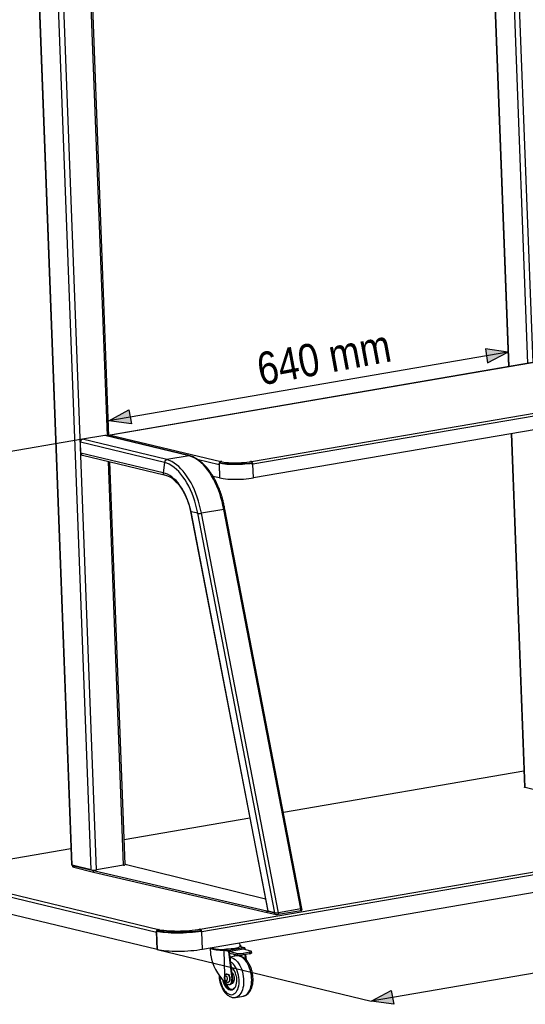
# Model space of a CAD drawing. Header units: millimetres. Extents: x -3222 to 6609, y -2907 to 878.
# Tile 2 of 25: x -2444 to -1822, y -1660 to -449. Entities that reach past the tile are written whole.
import ezdxf

# ---------------------------------------------------------------- set-up
doc = ezdxf.new("R2010")
doc.units = ezdxf.units.MM
doc.styles.add('style1', font='ARIALN.TTF')

msp = doc.modelspace()

# ---------------------------------------------------------------- hatches: boundary and pattern name
h = msp.add_hatch(color=256)
h.dxf.hatch_style = 1
h.paths.add_polyline_path([(-1843.5, -858), (-1871.2, -853.8), (-1868.5, -871.1)])
h = msp.add_hatch(color=256)
h.dxf.hatch_style = 1
h.paths.add_polyline_path([(-2306.7, -946.2), (-2310, -929), (-2334.6, -942.3)])
h = msp.add_hatch(color=256)
h.dxf.hatch_style = 1
h.paths.add_polyline_path([(-1983.7, -1660.5), (-1987, -1643.3), (-2011.6, -1656.7)])

# ---------------------------------------------------------------- linework, layer by layer
at = {"color": 0, "linetype": 'Continuous', "lineweight": 25}
for p, q in [((-1819, -871.7), (-1845.9, -157.2)), ((-1812.6, -870.8), (-1839.6, -156.1)), ((-1869.8, -161.3), (-1842.8, -875.8)), ((-1842, -875.6), (-1868.9, -161.2)), ((-2356.1, -1495.1), (-2402.9, -252.9)), ((-2349.7, -1495), (-2396.5, -251.8)), ((-2336.2, -960.9), (-2363.1, -246.1)), ((-2334.2, -961.1), (-2361.1, -245.7)), ((-2426.7, -257), (-2380.2, -1489)), ((-2379.4, -1489.4), (-2425.9, -256.8)), ((-1843.5, -858), (-2334.6, -942.3)), ((-1813.5, -870.7), (-2332.7, -959.9)), ((-1813.2, -870.8), (-2332.2, -959.9)), ((-2158.9, -992.5), (-1684.2, -911)), ((-1682.4, -914.3), (-2157.1, -995.9)), ((-1681.8, -931), (-2156.5, -1012.5)), ((-2366.6, -965.1), (-2725.8, -1026.8)), ((-2265.9, -993.5), (-2369.2, -968.6)), ((-2368.7, -982.2), (-2369.2, -968.6)), ((-2339.2, -960.4), (-2366.7, -965.1)), ((-2262.9, -990.1), (-2366.7, -965.1)), ((-2235.4, -985.4), (-2339.2, -960.4)), ((-2234.5, -985.4), (-2338.2, -960.4)), ((-2332.2, -959.9), (-2196.5, -992.6)), ((-1839.7, -958.1), (-1823.3, -1393.3)), ((-1822.5, -1393.8), (-1838.9, -958)), ((-2267.6, -1006.5), (-2368.7, -982.2)), ((-2366.9, -984.7), (-2266.3, -1008.9)), ((-2316.2, -1489.3), (-2335, -992.4)), ((-2314.3, -1488.5), (-2333, -992.9)), ((-2265.9, -993.5), (-2267.6, -1006.5)), ((-2235.4, -985.4), (-2262.9, -990.1)), ((-2225.7, -989.5), (-2198.9, -996)), ((-2197.3, -992.9), (-2195.5, -992.6)), ((-2197.3, -992.9), (-2197.2, -994.4)), ((-2195.9, -992.5), (-2196.5, -992.6)), ((-2196.5, -992.8), (-2196.5, -992.6)), ((-2195.5, -992.6), (-2195.9, -992.5)), ((-2195.9, -992.7), (-2195.9, -992.5)), ((-2159.4, -992.4), (-2160, -992.5)), ((-2160, -992.5), (-2158.7, -992.8)), ((-2158.9, -992.5), (-2159.4, -992.4)), ((-2159.4, -992.7), (-2159.4, -992.4)), ((-2158.9, -992.8), (-2158.9, -992.5)), ((-2158.7, -992.8), (-2158.6, -994.3)), ((-2198.7, -995.9), (-2198.9, -996)), ((-2198.9, -996), (-2198.2, -1012.6)), ((-2197.5, -994.4), (-2198.8, -994.6)), ((-2198.8, -994.6), (-2198.1, -1012.7)), ((-2158.8, -994.4), (-2158, -994.6)), ((-2158, -996), (-2158, -994.6)), ((-2158, -995.5), (-2158, -995.7)), ((-2158, -995.7), (-2157.1, -995.9)), ((-2156.5, -1012.5), (-2157.1, -995.9)), ((-2198.2, -1012.6), (-2206.3, -1010.7)), ((-2198.2, -1012.6), (-2198.1, -1012.6)), ((-2233.9, -1053.9), (-2139, -1545.5)), ((-2225.1, -1056.2), (-2233.3, -1054.3)), ((-2138.5, -1545.8), (-2233.3, -1054.3)), ((-2193.1, -1051.5), (-2220.6, -1056.2)), ((-2098.3, -1543), (-2193.1, -1051.5)), ((-2096.9, -1542.5), (-2191.7, -1050.9)), ((-2130.2, -1547.8), (-2225.1, -1056.2)), ((-2125.8, -1547.8), (-2220.6, -1056.2)), ((-1824, -1373.6), (-2119.7, -1424.4)), ((-1824, -1373.7), (-2119.7, -1424.4)), ((-1799.1, -1399.4), (-1822.5, -1393.8)), ((-2161, -1431.5), (-2315.4, -1458)), ((-2161, -1431.5), (-2315.4, -1458.1)), ((-2222, -1568.2), (-1435.7, -1433.1)), ((-1433.8, -1436.5), (-2220.1, -1571.5)), ((-1433, -1458), (-2219.3, -1593.1)), ((-2381, -1469.2), (-2528.1, -1494.5)), ((-2381, -1469.3), (-2527.7, -1494.5)), ((-2356.1, -1495.1), (-2379.4, -1489.4)), ((-2378.9, -1489.6), (-2378.8, -1491)), ((-2377.5, -1489.9), (-2353.4, -1495.7)), ((-2377.5, -1489.9), (-2377.4, -1491.9)), ((-2316.2, -1489.3), (-2349.7, -1495)), ((-2312.5, -1488.7), (-2314.3, -1488.2)), ((-2141.8, -1531.2), (-2312.5, -1488.7)), ((-2377.4, -1491.9), (-2353.3, -1497.7)), ((-2353.4, -1495.7), (-2139.9, -1545.5)), ((-2353.3, -1497.7), (-2353.4, -1495.7)), ((-2353.3, -1497.7), (-2139.8, -1547.4)), ((-2539.2, -1508.2), (-2275.8, -1571.6)), ((-2536.8, -1504.8), (-2273.5, -1568.3)), ((-1166.6, -1511.5), (-2011.6, -1656.7)), ((-2275, -1593.2), (-2538.3, -1529.8)), ((-2139.9, -1545.5), (-2130.2, -1547.8)), ((-2139.8, -1547.4), (-2139.9, -1545.5)), ((-2139.8, -1547.4), (-2130.2, -1549.7)), ((-2130.2, -1547.8), (-2138.5, -1545.8)), ((-2130.2, -1549.7), (-2130.2, -1547.8)), ((-2098.3, -1543), (-2125.8, -1547.8)), ((-2125.8, -1547.8), (-2125.7, -1549.7)), ((-2125.7, -1549.7), (-2098.2, -1545)), ((-2098.2, -1545), (-2098.3, -1543)), ((-2096.8, -1544.4), (-2096.9, -1542.5)), ((-2275.8, -1571.6), (-2275, -1593.2)), ((-2275.7, -1571.6), (-2275.8, -1571.6)), ((-2275.7, -1570.3), (-2274.5, -1570.1)), ((-2274.9, -1593.2), (-2275.7, -1570.3)), ((-2274.3, -1568.6), (-2272.4, -1568.3)), ((-2274.2, -1570.1), (-2274.3, -1568.6)), ((-2272.8, -1568.2), (-2273.5, -1568.3)), ((-2273.5, -1568.5), (-2273.5, -1568.3)), ((-2272.4, -1568.3), (-2272.8, -1568.2)), ((-2272.8, -1568.3), (-2272.8, -1568.2)), ((-2243.9, -1572.1), (-2243.9, -1572)), ((-2243, -1572.1), (-2243, -1572)), ((-2225, -1570.5), (-2224.7, -1570.5)), ((-2222.4, -1568.1), (-2223, -1568.2)), ((-2223, -1568.2), (-2221.7, -1568.5)), ((-2222, -1568.2), (-2222.4, -1568.1)), ((-2222.4, -1568.3), (-2222.4, -1568.1)), ((-2222, -1568.4), (-2222, -1568.2)), ((-2221, -1570.3), (-2221.9, -1570.1)), ((-2221.7, -1570), (-2221.7, -1568.5)), ((-2221, -1570.3), (-2221, -1571.7)), ((-2221, -1571.3), (-2220.1, -1571.5)), ((-2219.3, -1593.1), (-2220.1, -1571.5)), ((-2275, -1593.2), (-2274.9, -1593.2)), ((-2275, -1593.2), (-2011.6, -1656.7)), ((-2209.7, -1591.4), (-2209.4, -1598.3)), ((-2191.6, -1624.8), (-2192.7, -1594.1)), ((-2187.4, -1595.4), (-2192.7, -1594.1)), ((-2192.2, -1592.9), (-2186.7, -1594.3)), ((-2187.4, -1595.4), (-2183.1, -1629.7)), ((-2167.8, -1591), (-2186.7, -1594.3)), ((-2185.3, -1595.6), (-2186.1, -1595.7)), ((-2181.9, -1629.4), (-2186.1, -1595.7)), ((-2185.9, -1597.4), (-2176, -1599.7)), ((-2168.9, -1592.7), (-2185.3, -1595.6)), ((-2185.3, -1595.6), (-2176.1, -1597.8)), ((-2176, -1599.7), (-2176.1, -1597.8)), ((-2167.8, -1591), (-2173.4, -1589.7)), ((-2167.6, -1591), (-2173, -1589.7)), ((-2171.7, -1589.7), (-2171.8, -1590)), ((-2171.7, -1590), (-2171.7, -1589.7)), ((-2160.9, -1596.3), (-2169.1, -1597.8)), ((-2169.1, -1597.8), (-2169.1, -1599.7)), ((-2160.9, -1598.3), (-2169.1, -1599.7)), ((-2168.1, -1592.6), (-2168.9, -1592.7)), ((-2159.7, -1595), (-2168.9, -1592.7)), ((-2168.1, -1592.6), (-2168, -1593)), ((-2167.2, -1599.4), (-2166.6, -1604.7)), ((-2166.7, -1593.3), (-2166.9, -1591.9)), ((-2165.1, -1606.1), (-2166, -1599.2)), ((-2160.9, -1598.3), (-2160.9, -1596.3)), ((-2158.7, -1597.4), (-2158.8, -1595.5)), ((-2177.3, -1601), (-2185.3, -1602.4)), ((-2173.5, -1601.1), (-2173.5, -1600)), ((-2189.1, -1623.3), (-2189.5, -1623.4)), ((-2192.3, -1632.2), (-2191.3, -1633)), ((-2191.3, -1633), (-2191.3, -1631.3)), ((-2187.8, -1633.2), (-2187.4, -1633.2)), ((-2183.3, -1635), (-2183.3, -1635)), ((-2181.9, -1631.7), (-2183.2, -1631.9)), ((-2183.1, -1629.7), (-2181.9, -1629.4)), ((-2187.3, -1636.2), (-2187.9, -1636.1)), ((-2186.3, -1636.3), (-2185, -1636.1)), ((-2178.7, -1652), (-2168.8, -1650.3)), ((-2168.8, -1650.3), (-2168.7, -1650.2))]:
    msp.add_line(p, q, dxfattribs=at)
for points in [[(-1871.2, -853.8), (-1868.5, -871.1), (-1843.5, -858)], [(-2310, -929), (-2306.7, -946.2), (-2334.6, -942.3)], [(-1987, -1643.3), (-1983.7, -1660.5), (-2011.6, -1656.7)]]:
    msp.add_lwpolyline(points, close=True)
at = {"color": 0, "linetype": 'Continuous', "lineweight": 25, "flags": 128}
for points in [[(-2225.1, -1056.2), (-2226.1, -1051.1), (-2227.3, -1046.1), (-2228.7, -1041.2), (-2230.3, -1036.4), (-2232, -1031.7), (-2234, -1027.2), (-2236, -1022.9), (-2238.3, -1018.8), (-2240.7, -1014.9), (-2243.2, -1011.3), (-2245.8, -1008), (-2248.5, -1004.9), (-2251.3, -1002.2), (-2254.1, -999.7), (-2257, -997.6), (-2260, -995.9), (-2262.9, -994.5), (-2265.9, -993.5)], [(-2220.6, -1056.2), (-2221.6, -1051.2), (-2222.7, -1046.2), (-2224, -1041.3), (-2225.6, -1036.5), (-2227.2, -1031.8), (-2229.1, -1027.3), (-2231.1, -1022.9), (-2233.2, -1018.8), (-2235.5, -1014.8), (-2237.9, -1011.1), (-2240.4, -1007.6), (-2243, -1004.4), (-2245.7, -1001.4), (-2248.4, -998.7), (-2251.3, -996.4), (-2254.1, -994.3), (-2257, -992.6), (-2260, -991.2), (-2262.9, -990.1)], [(-2193.1, -1051.5), (-2194, -1046.5), (-2195.2, -1041.5), (-2196.5, -1036.6), (-2198, -1031.8), (-2199.7, -1027.1), (-2201.6, -1022.6), (-2203.5, -1018.2), (-2205.7, -1014.1), (-2208, -1010.1), (-2210.3, -1006.4), (-2212.8, -1002.9), (-2215.5, -999.6), (-2218.1, -996.7), (-2220.9, -994), (-2223.7, -991.6), (-2226.6, -989.6), (-2229.5, -987.9), (-2232.5, -986.5), (-2235.4, -985.4)], [(-2234.5, -985.4), (-2234.9, -985.4), (-2235.4, -985.4)], [(-2158.7, -992.8), (-2161.6, -993.3), (-2164.6, -993.6), (-2167.8, -993.9), (-2171.1, -994.2), (-2174.4, -994.3), (-2177.7, -994.4), (-2181, -994.4), (-2184.2, -994.3), (-2187.2, -994.2), (-2190.1, -994), (-2192.8, -993.7), (-2195.2, -993.3), (-2197.3, -992.9)], [(-2198.9, -996), (-2198.8, -995.4), (-2198.7, -994.9)], [(-2158, -994.6), (-2160.8, -995.1), (-2163.8, -995.4), (-2167, -995.7), (-2170.2, -996), (-2173.4, -996.1), (-2176.7, -996.2), (-2179.9, -996.3), (-2183.1, -996.2), (-2186.2, -996.1), (-2189.1, -996), (-2191.9, -995.7), (-2194.4, -995.4), (-2196.7, -995), (-2198.8, -994.6)], [(-2158.8, -994.4), (-2161.7, -994.9), (-2164.8, -995.2), (-2168, -995.5), (-2171.3, -995.7), (-2174.7, -995.9), (-2178, -996), (-2181.3, -996), (-2184.5, -995.9), (-2187.5, -995.7), (-2190.4, -995.5), (-2193, -995.2), (-2195.4, -994.8), (-2197.5, -994.4)], [(-2158.6, -994.3), (-2161.5, -994.7), (-2164.6, -995.1), (-2167.8, -995.4), (-2171, -995.6), (-2174.3, -995.8), (-2177.7, -995.9), (-2180.9, -995.9), (-2184.1, -995.8), (-2187.2, -995.7), (-2190, -995.4), (-2192.7, -995.2), (-2195.1, -994.8), (-2197.2, -994.4)], [(-2197.2, -994.5), (-2197.1, -994.4), (-2197.1, -994.4)], [(-2233.3, -1054.3), (-2234.4, -1049.7), (-2235.6, -1045.2), (-2237.1, -1040.8), (-2238.7, -1036.6), (-2240.6, -1032.6), (-2242.5, -1028.8), (-2244.6, -1025.2), (-2246.9, -1021.9), (-2249.3, -1018.8), (-2251.7, -1016), (-2254.3, -1013.6), (-2256.9, -1011.4), (-2259.5, -1009.7), (-2262.2, -1008.2), (-2264.9, -1007.2), (-2267.6, -1006.5)], [(-2198.1, -1012.7), (-2196, -1013.1), (-2193.6, -1013.5), (-2191, -1013.8), (-2188.2, -1014), (-2185.2, -1014.2), (-2182, -1014.3), (-2178.8, -1014.3), (-2175.4, -1014.3), (-2172.1, -1014.2), (-2168.8, -1014), (-2165.5, -1013.7), (-2162.3, -1013.4), (-2159.3, -1013), (-2156.5, -1012.5)], [(-2191.7, -1050.9), (-2191.7, -1050.9), (-2191.8, -1051), (-2191.9, -1051.2), (-2192.2, -1051.3), (-2192.6, -1051.4), (-2193.1, -1051.5)], [(-1822.5, -1393.8), (-1822.9, -1393.6), (-1823.2, -1393.5), (-1823.3, -1393.3), (-1823.3, -1393.3)], [(-2379.4, -1489.4), (-2379.9, -1489.3), (-2380.1, -1489.1), (-2380.2, -1489), (-2380.2, -1489)], [(-2377.4, -1491.9), (-2378.2, -1491.6), (-2378.6, -1491.4), (-2378.8, -1491.1), (-2378.8, -1491)], [(-2096.9, -1542.5), (-2096.9, -1542.5), (-2096.9, -1542.6), (-2097.1, -1542.7), (-2097.4, -1542.8), (-2097.8, -1542.9), (-2098.3, -1543)], [(-2275.7, -1570.7), (-2275.8, -1571.1), (-2275.8, -1571.6)], [(-2275.7, -1570.3), (-2273.4, -1570.8), (-2270.7, -1571.2), (-2267.8, -1571.6), (-2264.7, -1571.9), (-2261.3, -1572.2), (-2257.8, -1572.4), (-2254.2, -1572.5), (-2250.5, -1572.5), (-2246.7, -1572.5), (-2242.8, -1572.4), (-2239, -1572.2), (-2235.2, -1571.9), (-2231.4, -1571.6), (-2227.8, -1571.2), (-2224.3, -1570.8), (-2221, -1570.3)], [(-2274.5, -1570.1), (-2272.2, -1570.6), (-2269.7, -1571), (-2266.9, -1571.4), (-2263.9, -1571.7), (-2260.7, -1571.9), (-2257.3, -1572.1), (-2253.8, -1572.2), (-2250.2, -1572.2), (-2246.5, -1572.2), (-2242.8, -1572.1), (-2239.1, -1571.9), (-2235.5, -1571.7), (-2231.9, -1571.4), (-2228.4, -1571), (-2225, -1570.6), (-2221.9, -1570.1)], [(-2221.7, -1568.5), (-2224.9, -1569), (-2228.2, -1569.4), (-2231.7, -1569.8), (-2235.2, -1570.1), (-2238.9, -1570.3), (-2242.5, -1570.5), (-2246.2, -1570.6), (-2249.9, -1570.7), (-2253.5, -1570.6), (-2257, -1570.5), (-2260.3, -1570.4), (-2263.5, -1570.1), (-2266.6, -1569.8), (-2269.4, -1569.5), (-2271.9, -1569.1), (-2274.3, -1568.6)], [(-2221.7, -1570), (-2224.8, -1570.4), (-2228.1, -1570.9), (-2231.6, -1571.2), (-2235.2, -1571.5), (-2238.8, -1571.8), (-2242.5, -1572), (-2246.2, -1572.1), (-2249.8, -1572.1), (-2253.4, -1572.1), (-2256.9, -1572), (-2260.3, -1571.8), (-2263.5, -1571.6), (-2266.5, -1571.3), (-2269.3, -1570.9), (-2271.9, -1570.5), (-2274.2, -1570.1)], [(-2274.1, -1570.1), (-2274.1, -1570.1), (-2274.1, -1570.2)], [(-2222.2, -1570), (-2222.1, -1570.1), (-2222.1, -1570.1)], [(-2219.3, -1593.1), (-2222.6, -1593.6), (-2226.1, -1594.1), (-2229.8, -1594.5), (-2233.6, -1594.8), (-2237.4, -1595.1), (-2241.3, -1595.3), (-2245.2, -1595.4), (-2249.1, -1595.5), (-2252.9, -1595.4), (-2256.6, -1595.3), (-2260.2, -1595.2), (-2263.6, -1594.9), (-2266.8, -1594.6), (-2269.8, -1594.2), (-2272.5, -1593.7), (-2274.9, -1593.2)], [(-2192.7, -1594.1), (-2195.3, -1594.1), (-2197.8, -1594.1), (-2200.2, -1593.9), (-2202.4, -1593.7), (-2204.3, -1593.4), (-2206, -1593.1), (-2207.4, -1592.7), (-2208.5, -1592.3), (-2209.2, -1591.8), (-2209.6, -1591.4)], [(-2207.8, -1591.1), (-2207.5, -1591.3), (-2206.4, -1591.7), (-2205.1, -1592), (-2203.4, -1592.3), (-2201.5, -1592.6), (-2199.4, -1592.8), (-2197.1, -1592.9), (-2194.7, -1592.9), (-2192.2, -1592.9)], [(-2173.4, -1589.7), (-2174.3, -1590.2), (-2175.6, -1590.8), (-2177.3, -1591.2), (-2179.3, -1591.7), (-2181.6, -1592.1), (-2184.1, -1592.4), (-2186.7, -1592.7), (-2189.5, -1592.8), (-2192.2, -1592.9)], [(-2173.4, -1589.7), (-2172.9, -1589.2), (-2172.7, -1588.7)], [(-2160.9, -1596.3), (-2160.2, -1596.2), (-2159.6, -1596), (-2159.2, -1595.8), (-2158.9, -1595.6), (-2158.8, -1595.5), (-2158.9, -1595.3), (-2159.2, -1595.1), (-2159.7, -1595)], [(-2185.2, -1602.6), (-2184.3, -1602.7), (-2182.6, -1603.2), (-2180.9, -1604), (-2179.2, -1605.2), (-2177.6, -1606.7), (-2176, -1608.4), (-2174.6, -1610.5), (-2173.3, -1612.7), (-2172.1, -1615.2), (-2171, -1617.8), (-2170.2, -1620.6), (-2169.5, -1623.4)], [(-2174.9, -1624.6), (-2175.6, -1622), (-2176.4, -1619.4), (-2177.4, -1617), (-2178.5, -1614.8), (-2179.8, -1612.8), (-2181.2, -1611.1), (-2182.7, -1609.6), (-2184.2, -1608.5), (-2184.5, -1608.3)], [(-2159.7, -1621.8), (-2160.3, -1618.9), (-2161.2, -1616.1), (-2162.3, -1613.5), (-2163.4, -1611), (-2164.8, -1608.8), (-2166.2, -1606.7), (-2167.8, -1605), (-2169.4, -1603.5), (-2171, -1602.4), (-2172.7, -1601.5), (-2174.4, -1601), (-2176.1, -1600.9), (-2177.3, -1601)], [(-2189.5, -1623.4), (-2189.2, -1623.4), (-2188.4, -1623.6), (-2187.6, -1624.1), (-2187, -1625), (-2186.4, -1626.1), (-2186, -1627.3), (-2185.8, -1628.7), (-2185.8, -1630), (-2186, -1631.2), (-2186.4, -1632.2), (-2187, -1632.9), (-2187.7, -1633.2), (-2187.8, -1633.2)], [(-2189.1, -1623.3), (-2188.8, -1623.3), (-2188, -1623.5), (-2187.2, -1624), (-2186.5, -1624.9), (-2186, -1626), (-2185.6, -1627.3), (-2185.4, -1628.6), (-2185.4, -1629.9), (-2185.6, -1631.1), (-2186, -1632.1), (-2186.6, -1632.8), (-2187.3, -1633.1), (-2187.4, -1633.2)], [(-2183.1, -1614.9), (-2183.3, -1614.7), (-2183.8, -1614.4)], [(-2182.9, -1621.4), (-2182.7, -1621.7), (-2181.9, -1622.8), (-2181.2, -1624.2), (-2180.7, -1625.7), (-2180.4, -1627.2), (-2180.2, -1628.8), (-2180.3, -1630.4), (-2180.6, -1631.8), (-2181, -1633), (-2181.6, -1634), (-2182.4, -1634.7), (-2183.2, -1635), (-2183.3, -1635)], [(-2169.5, -1623.4), (-2169, -1626.4), (-2168.7, -1629.3), (-2168.6, -1632.2), (-2168.6, -1635), (-2168.9, -1637.8), (-2169.4, -1640.3), (-2170.1, -1642.7), (-2171, -1644.9), (-2172, -1646.9), (-2173.2, -1648.5), (-2174.5, -1649.9), (-2175.9, -1650.9), (-2177.4, -1651.6), (-2178.7, -1652)], [(-2168.7, -1650.2), (-2167.6, -1650), (-2166.1, -1649.2), (-2164.6, -1648.2), (-2163.3, -1646.8), (-2162.2, -1645.2), (-2161.1, -1643.2), (-2160.3, -1641.1), (-2159.6, -1638.7), (-2159.1, -1636.1), (-2158.8, -1633.4), (-2158.7, -1630.5), (-2158.8, -1627.6), (-2159.1, -1624.7), (-2159.7, -1621.8)], [(-2198.2, -1625.9), (-2197.9, -1628.4), (-2197.4, -1631.1), (-2196.8, -1633.8), (-2196, -1636.3), (-2195, -1638.7), (-2193.8, -1641), (-2192.5, -1643), (-2191.1, -1644.7), (-2189.7, -1646.2), (-2188.1, -1647.3), (-2186.6, -1648.1), (-2185, -1648.6), (-2183.4, -1648.7), (-2181.9, -1648.4), (-2180.5, -1647.8), (-2179.1, -1646.9), (-2177.9, -1645.6), (-2176.9, -1644), (-2175.9, -1642.2), (-2175.2, -1640.1), (-2174.6, -1637.8), (-2174.3, -1635.3), (-2174.1, -1632.7), (-2174.2, -1630.1), (-2174.4, -1627.3), (-2174.9, -1624.6), (-2174.9, -1624.6)], [(-2182.8, -1642.5), (-2182.8, -1642.5), (-2184.1, -1642.4), (-2185.5, -1642), (-2186.8, -1641.2), (-2188, -1640.2), (-2189.2, -1638.8), (-2190.3, -1637.2), (-2191.3, -1635.3), (-2192.1, -1633.3), (-2192.5, -1632)], [(-2190.6, -1631.3), (-2190, -1631.5), (-2189.5, -1631.4), (-2189, -1631), (-2188.7, -1630.2), (-2188.6, -1629.3), (-2188.6, -1628.3), (-2188.9, -1627.3), (-2189.3, -1626.4), (-2189.9, -1625.9), (-2190.5, -1625.6), (-2191.1, -1625.7), (-2191.5, -1626.2), (-2191.9, -1626.9), (-2192, -1627.9), (-2191.9, -1628.9), (-2191.6, -1629.9), (-2191.2, -1630.7), (-2190.6, -1631.3)], [(-2187.3, -1636.2), (-2186.6, -1636.3), (-2185.9, -1636.2), (-2185.3, -1635.9), (-2184.7, -1635.4), (-2184.2, -1634.7), (-2183.7, -1633.9), (-2183.4, -1633), (-2183.2, -1631.9)], [(-2181.9, -1631.7), (-2182.2, -1632.8), (-2182.5, -1633.7), (-2182.9, -1634.5), (-2183.5, -1635.2), (-2184, -1635.7), (-2184.7, -1636), (-2185, -1636.1)], [(-2177.9, -1625.5), (-2177.5, -1627.8), (-2177.3, -1630.2), (-2177.3, -1632.5), (-2177.6, -1634.6), (-2178, -1636.7), (-2178.6, -1638.5), (-2179.4, -1640.1), (-2179.7, -1640.4)], [(-2179.7, -1640.4), (-2180.4, -1641.3), (-2181.5, -1642.3), (-2182.7, -1642.9), (-2184, -1643.2), (-2185.3, -1643.1), (-2186.7, -1642.7), (-2188.1, -1641.9), (-2189.4, -1640.8), (-2190.2, -1639.8)], [(-2188.9, -1640.2), (-2188.9, -1640.3), (-2187.6, -1641.4), (-2186.3, -1642.1), (-2185, -1642.6), (-2183.7, -1642.6), (-2182.4, -1642.4), (-2181.2, -1641.8), (-2180.2, -1640.8), (-2179.2, -1639.6), (-2179.2, -1639.4)]]:
    msp.add_lwpolyline(points, dxfattribs=at)
at = {"color": 0, "linetype": 'Continuous', "lineweight": 25}
for centre, radius, start, end in [((-2262, -994), 3.99, 103.8985, 172.4973), ((-2195.8, -995.5), 2.95, 103.3816, 163.0161), ((-2160.6, -995.6), 3.53, 355.8386, 61.3426), ((-2159.5, -995.2), 1.42, 26.8613, 52.4114), ((-2172.7, -905.3), 91.9, 279.2045, 279.7428), ((-2265.7, -1007), 1.99, 165.0773, 255.9323), ((-2233.3, -1053.5), 0.738, 215.6055, 267.9774), ((-2222.9, -1043.3), 13.1, 260.3289, 279.8972), ((-2316.2, -1486.7), 2.64, 268.6361, 316.0999), ((-2352.9, -1476.5), 18.8, 260.3289, 279.8972), ((-2138.4, -1545.1), 0.736, 215.4836, 268.0173), ((-2128, -1534.9), 13.1, 260.3289, 279.8972), ((-2128, -1536.8), 13.1, 260.3289, 279.8972), ((-2098.1, -1543.2), 1.83, 268.6361, 316.0999), ((-2272.8, -1571.1), 2.95, 103.3709, 162.7769), ((-2223.7, -1571.3), 3.53, 355.8386, 61.3426), ((-2222.5, -1570.9), 1.42, 26.9201, 52.3223), ((-2240.7, -1451.7), 121.6, 279.341, 279.7441), ((-2172.7, -1577.6), 20.5, 260.3289, 279.8972), ((-2160.8, -1595.4), 2.87, 268.6361, 316.0999), ((-2172.6, -1579.5), 20.5, 260.3289, 279.8972), ((-2197.6, -1628.7), 20, 9.2903, 46.3653), ((-2172.6, -1626.2), 22.3, 189.8888, 217.6179), ((-2173.7, -1626.7), 20.4, 192.1585, 221.6729), ((-2176.3, -1628.5), 15.8, 196.16, 230.9692), ((-2186, -1630.6), 5.8, 203.8451, 250.2369), ((-2191.1, -1630.7), 7.99, 351.0886, 7.4017), ((-2195, -1629.4), 13.2, 358.4251, 15.4951), ((-2189.8, -1630.5), 7.99, 351.0886, 7.4017), ((-2182.9, -1636.7), 5.23, 230.5451, 292.7683)]:
    msp.add_arc(centre, radius, start, end, dxfattribs=at)
for centre, major_axis, ratio, start_param, end_param in [((-2186.6, -1595.3), (-0.03, 1.01), 0.819005, 0.118445, 1.689241), ((-2189.9, -1610.6), (-13.1, 24.5), 0.503198, 4.826364, 4.946814), ((-2167.7, -1592), (-0.03, 1.01), 0.819005, 4.830834, 6.40163), ((-2189.9, -1610.6), (-14.2, 26.6), 0.503198, 0.935878, 2.203347)]:
    msp.add_ellipse(centre, major_axis=major_axis, ratio=ratio, start_param=start_param, end_param=end_param, dxfattribs=at)
for points, knots in [([(-2366.7, -965.1), (-2367, -965.2), (-2367.6, -965.4), (-2368.4, -966.1), (-2368.9, -967), (-2369.2, -967.9), (-2369.2, -968.4), (-2369.2, -968.6)], [0, 0, 0, 0, 0.225226, 0.450589, 0.671667, 0.884735, 1, 1, 1, 1]), ([(-2338.2, -960.5), (-2338.3, -960.4), (-2338.6, -960.3), (-2338.9, -960.4), (-2339.2, -960.4)], [0, 0, 0, 0, 0.276128, 1, 1, 1, 1]), ([(-2332.2, -959.9), (-2332.5, -960), (-2333.3, -960.2), (-2334, -960.8), (-2334.3, -961.2), (-2334.3, -961.4)], [0, 0, 0, 0, 0.426226, 0.852452, 1, 1, 1, 1]), ([(-2333.9, -960.8), (-2333.9, -960.8), (-2333.7, -960.5), (-2333.3, -960.1), (-2332.7, -959.9), (-2332.3, -959.9), (-2332.2, -959.9)], [0, 0, 0, 0, 0.03669, 0.408203, 0.779716, 1, 1, 1, 1]), ([(-2368.7, -982.2), (-2368.6, -982.5), (-2368.6, -983.1), (-2368.1, -983.9), (-2367.5, -984.5), (-2367, -984.6), (-2366.8, -984.7)], [0, 0, 0, 0, 0.266264, 0.532378, 0.802936, 1, 1, 1, 1]), ([(-2191.7, -1050.9), (-2192.1, -1049.1), (-2192.7, -1045.7), (-2193.8, -1041), (-2194.9, -1036.9), (-2196, -1033.3), (-2197.2, -1029.9), (-2198.8, -1025.5), (-2201.1, -1020.3), (-2204.1, -1014.3), (-2207, -1009.3), (-2209.6, -1005.4), (-2211.8, -1002.5), (-2213.8, -1000), (-2215.9, -997.6), (-2218.1, -995.5), (-2220.3, -993.5), (-2222.3, -991.9), (-2223.8, -990.7), (-2225.1, -989.9), (-2226.4, -989.1), (-2228.3, -988), (-2231, -986.6), (-2233.2, -985.9), (-2234.4, -985.4)], [0, 0, 0, 0, 0.058284, 0.108914, 0.151452, 0.190766, 0.22939, 0.267249, 0.341977, 0.416824, 0.494759, 0.543578, 0.589431, 0.629483, 0.667569, 0.712194, 0.752947, 0.789631, 0.821417, 0.837175, 0.858487, 0.885604, 0.936817, 1, 1, 1, 1]), ([(-2266.2, -1009), (-2265.3, -1009.1), (-2263.7, -1009.4), (-2261.4, -1010.3), (-2259.5, -1011.3), (-2257.9, -1012.2), (-2256.7, -1013.1), (-2254.8, -1014.5), (-2252.2, -1016.8), (-2249.4, -1019.9), (-2247.2, -1022.7), (-2245.5, -1025.1), (-2243.8, -1027.9), (-2241.8, -1031.3), (-2239.7, -1035.6), (-2237.6, -1040.9), (-2235.5, -1047.1), (-2234.4, -1051.6), (-2233.9, -1053.9)], [0, 0, 0, 0, 0.067221, 0.12629, 0.176374, 0.216843, 0.247361, 0.274589, 0.360899, 0.452208, 0.498494, 0.545053, 0.594339, 0.654643, 0.726241, 0.808442, 0.900184, 1, 1, 1, 1]), ([(-2172.8, -1588.7), (-2172.8, -1588.6), (-2172.7, -1588.1), (-2173, -1587.2), (-2173.5, -1586.1), (-2173.9, -1585.6), (-2174.1, -1585.3)], [0, 0, 0, 0, 0.085777, 0.424072, 0.741047, 1, 1, 1, 1]), ([(-2209.4, -1598.3), (-2209.4, -1598.4), (-2209.4, -1599), (-2209.3, -1599.9), (-2209.2, -1600.6)], [0, 0, 0, 0, 0.276063, 1, 1, 1, 1]), ([(-2192.7, -1594.1), (-2192.7, -1594), (-2192.7, -1593.8), (-2192.7, -1593.5), (-2192.5, -1593.2), (-2192.4, -1593), (-2192.3, -1593), (-2192.2, -1592.9), (-2192.2, -1592.9)], [0, 0, 0, 0, 0.19058, 0.380906, 0.578136, 0.792201, 0.995617, 1, 1, 1, 1]), ([(-2173, -1589.7), (-2173, -1589.7), (-2173.1, -1589.7), (-2173.3, -1589.7), (-2173.4, -1589.7), (-2173.4, -1589.7)], [0, 0, 0, 0, 0.067695, 0.980334, 1, 1, 1, 1]), ([(-2171.7, -1589.7), (-2171.7, -1589.6), (-2171.7, -1589.2), (-2172, -1588.7), (-2172.4, -1588.3), (-2172.7, -1588.1), (-2172.9, -1588)], [0, 0, 0, 0, 0.134545, 0.455426, 0.787364, 1, 1, 1, 1]), ([(-2157.9, -1621.6), (-2158, -1621.1), (-2158.3, -1619.7), (-2158.9, -1617.4), (-2159.9, -1614.8), (-2161, -1612.4), (-2162.2, -1610.1), (-2163.6, -1608), (-2165.2, -1606), (-2166.9, -1604.4), (-2168.7, -1603), (-2170.6, -1601.9), (-2172.5, -1601.2), (-2174.4, -1600.8), (-2176, -1600.8), (-2177, -1601), (-2177.2, -1601)], [0, 0, 0, 0, 0.04115, 0.118263, 0.195586, 0.273217, 0.351273, 0.429851, 0.508982, 0.588548, 0.667942, 0.746235, 0.82238, 0.89575, 0.966482, 1, 1, 1, 1]), ([(-2189.4, -1623.4), (-2189.5, -1623.4), (-2189.9, -1623.4), (-2190.5, -1623.7), (-2191.2, -1624.3), (-2191.8, -1625), (-2192.2, -1626), (-2192.4, -1627.1), (-2192.4, -1628.3), (-2192.1, -1629.6), (-2191.7, -1630.8), (-2191.1, -1631.8), (-2190.5, -1632.4), (-2190.2, -1632.6), (-2190.2, -1632.6)], [0, 0, 0, 0, 0.013344, 0.101561, 0.185487, 0.270753, 0.362505, 0.462617, 0.566786, 0.671268, 0.77741, 0.887308, 0.985661, 1, 1, 1, 1]), ([(-2168.7, -1650.2), (-2168.2, -1650.1), (-2167.1, -1649.9), (-2165.5, -1649.2), (-2163.9, -1648.1), (-2162.5, -1646.9), (-2161.2, -1645.3), (-2160.1, -1643.5), (-2159.1, -1641.4), (-2158.3, -1639.2), (-2157.7, -1636.7), (-2157.2, -1634.1), (-2157, -1631.5), (-2157, -1628.7), (-2157.2, -1625.9), (-2157.5, -1623.5), (-2157.8, -1622.1), (-2157.9, -1621.6)], [0, 0, 0, 0, 0.053676, 0.116877, 0.180551, 0.245633, 0.312753, 0.382067, 0.453207, 0.525474, 0.598157, 0.670719, 0.743018, 0.815046, 0.886864, 0.958562, 1, 1, 1, 1]), ([(-2198.9, -1624.8), (-2198.9, -1625.1), (-2198.8, -1626.4), (-2198.6, -1628.6), (-2198.1, -1631.3), (-2197.5, -1634.1), (-2196.6, -1636.7), (-2195.6, -1639.2), (-2194.5, -1641.6), (-2193.2, -1643.8), (-2191.7, -1645.9), (-2190.1, -1647.7), (-2188.3, -1649.2), (-2186.5, -1650.5), (-2184.6, -1651.4), (-2182.6, -1652), (-2180.7, -1652.1), (-2179.4, -1652.1), (-2178.7, -1652), (-2178.7, -1652)], [0, 0, 0, 0, 0.024383, 0.089417, 0.154391, 0.219401, 0.284513, 0.349829, 0.41545, 0.481469, 0.54795, 0.614874, 0.681998, 0.748655, 0.81398, 0.877188, 0.938026, 0.996878, 1, 1, 1, 1]), ([(-2190.2, -1632.6), (-2190, -1632.8), (-2189.5, -1633.1), (-2188.7, -1633.3), (-2188.1, -1633.2), (-2187.8, -1633.2)], [0, 0, 0, 0, 0.308805, 0.679724, 1, 1, 1, 1])]:
    msp.add_open_spline(points, degree=3, knots=knots, dxfattribs=at)

# ---------------------------------------------------------------- texts
at = {"style": 'style1'}
msp.add_text('640 mm', height=40, rotation=10.5256, dxfattribs=at).set_placement((-2147.6, -899))

doc.saveas('drawing.dxf')
